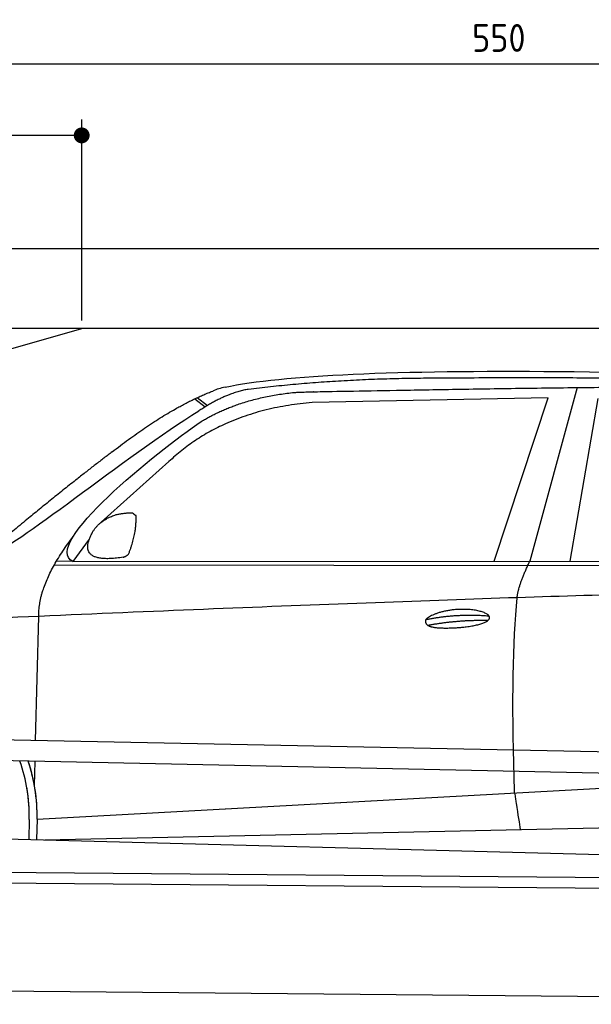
# Model space of a CAD drawing. Header units: millimetres. Extents: x -411 to 6777, y 0 to 6327.
# Tile 4 of 6: x 1744 to 3183, y 3850 to 6327. Entities that reach past the tile are written whole.
import ezdxf

# ---------------------------------------------------------------- set-up
doc = ezdxf.new("R2010")
doc.units = ezdxf.units.MM
doc.layers.add('4', color=3, linetype='Continuous')
for name, color, linetype, lineweight in [('car', 10, 'Continuous', 25), ('Freiraum', 7, 'Continuous', 25), ('Gebäude', 7, 'Continuous', 25), ('Plattform', 7, 'Continuous', 25)]:
    doc.layers.add(name, color=color, linetype=linetype, lineweight=lineweight)
doc.styles.get("Standard").update_dxf_attribs({"font": 'ISOCP.SHX'})
doc.dimstyles.new('GEN-ISO', dxfattribs={"dimscale": 20, "dimtxt": 3.5, "dimasz": 2, "dimexe": 2, "dimexo": 1, "dimgap": 1.5, "dimtad": 1, "dimdec": 1, "dimlfac": 0.1, "dimdsep": 46, "dimtxsty": 'STANDARD', "dimblk": 'PUNKT', "dimcen": 2, "dimclrd": 256, "dimclre": 256, "dimclrt": 2, "dimadec": 0, "dimazin": 0, "dimtp": 0.1, "dimtm": 0.1, "dimtfac": 0.71, "dimtdec": 1, "dimtmove": 2, "dimatfit": 3, "dimldrblk": 'PUNKT', "dimfxl": 2, "dimtolj": 1, "dimarcsym": 0})

# ---------------------------------------------------------------- blocks, each defined once
blk = doc.blocks.new('PUNKT')
at = {"layer": '4', "color": 0, "linetype": 'ByBlock'}
blk.add_line((-0.5, 0), (-1, 0), dxfattribs=at)
at = {"layer": '4', "color": 0, "linetype": 'ByBlock', "const_width": 0.5}
blk.add_lwpolyline([(-0.25, 0, 1), (0.25, 0, 1)], format="xyb", close=True, dxfattribs=at)
blk = doc.blocks.new('*D211')
at = {"layer": '4', "lineweight": -2, "transparency": 16777216}
for p, q in [((200, 5520.9), (200, 6255.8)), ((5700, 5720.9), (5700, 6255.8)), ((240, 6215.8), (5660, 6215.8))]:
    blk.add_line(p, q, dxfattribs=at)
at = {"layer": 'Defpoints', "color": 0, "transparency": 16777216}
for p in [(5700, 6215.8), (5700, 5700.9), (200, 5500.9)]:
    blk.add_point(p, dxfattribs=at)
at = {"layer": '4', "lineweight": -2, "transparency": 16777216, "xscale": 40, "yscale": 40, "zscale": 40, "rotation": 180}
blk.add_blockref('PUNKT', (200, 6215.8), dxfattribs=at)
at = {"layer": '4', "lineweight": -2, "transparency": 16777216, "xscale": 40, "yscale": 40, "zscale": 40}
blk.add_blockref('PUNKT', (5700, 6215.8), dxfattribs=at)
at = {"layer": '4', "color": 2, "transparency": 16777216, "insert": (2950, 6280.8), "char_height": 70, "attachment_point": 5}
blk.add_mtext('550', dxfattribs=at)
blk = doc.blocks.new('Car')
at = {"layer": 'car'}
for p, q in [((3097.7, 5430.1), (2982.4, 4992.1)), ((3024.6, 5403.7), (2430.9, 5386.4)), ((2892.4, 4991.3), (3024.6, 5403.7)), ((3084.1, 4993.1), (3151.2, 5402.9)), ((2135.6, 5393.1), (2161.7, 5372.8)), ((2141.4, 5395.9), (2167, 5376)), ((2071.5, 5234.4), (1902.1, 5080.5)), ((1872.8, 5037.1), (1832.2, 4981)), ((1832.2, 4981), (4484, 5006.7)), ((1785.3, 4971.7), (4428.5, 4992.7)), ((1832.2, 4981), (1791, 4981.7)), ((1742.2, 4529.5), (1747.5, 4842)), ((1740.3, 4416.5), (1741.3, 4477.1)), ((1740.3, 4416.5), (1741.3, 4477.1)), ((1747.6, 4331.9), (3616.6, 4451.2)), ((1747.6, 4331.9), (2771.1, 4397.2)), ((1767.4, 4280), (3652.8, 4338.6)), ((1728, 4331.1), (1727.1, 4280.7)), ((1747.6, 4331.9), (1746.8, 4280.4)), ((1668.9, 4281.7), (3717.9, 4247))]:
    blk.add_line(p, q, dxfattribs=at)
for centre, radius, start, end in [((2249.9, 5252.8), 174.5, 102.8736, 113.54), ((1323.2, 4337.7), 404.8, 359.0666, 20.2174), ((1323.5, 4337.9), 424.2, 359.1908, 19.1882), ((1323.5, 4337.9), 424.2, 10.6728, 19.1882), ((1323.5, 4337.9), 404.6, 359.0315, 10.2025), ((1323.5, 4337.9), 424.2, 359.1908, 9.6942)]:
    blk.add_arc(centre, radius, start, end, dxfattribs=at)
for points, degree in [([(2211.1, 5422.9), (2498.1, 5487.1), (3383.2, 5482), (4555.7, 5429.4)], 3), ([(2741.5, 5450.1), (2498.7, 5447.8), (2269.6, 5417.9)], 2), ([(3705.8, 5444.3), (3357.4, 5460.5), (2741.5, 5450.1)], 2), ([(1928.3, 5257.4), (2068.4, 5368.9), (2180.2, 5412.7)], 2), ([(2269.6, 5417.9), (2213.4, 5408.4), (2145.4, 5362.4)], 2), ([(2152, 5335.8), (2245.3, 5394.3), (2380.8, 5410.7)], 2), ([(2430.9, 5386.4), (2207, 5365), (2071.5, 5234.4)], 2), ([(1632.3, 5003.7), (1668, 5000.2), (1968, 5251.8), (2145.4, 5362.4)], 3), ([(1832.2, 4981), (1748.8, 5020.3), (2040.6, 5259.3), (2152, 5335.8)], 3), ([(1928.3, 5257.4), (1847.8, 5196.2), (1746.1, 5111.8), (1617.8, 5005.4), (1623.7, 5003.5)], 4), ([(1939.7, 5099.7), (1968.4, 5105.7), (1981.3, 5104.6)], 2), ([(1981.3, 5104.6), (1987.4, 5098.6), (1989.8, 5098.5)], 2), ([(1880.9, 5054.8), (1897.1, 5085.2), (1939.7, 5099.7)], 2), ([(1971.9, 5000.4), (1992.8, 5053.6), (1989.8, 5098.5)], 2), ([(1958.5, 4992.6), (1836.4, 4972.7), (1880.9, 5054.8)], 2), ([(1747.5, 4842), (1744.3, 4925.6), (1832.2, 5043.7)], 2), ([(1958.5, 4992.6), (1964.5, 4994.4), (1971.9, 5000.4)], 2), ([(2951.3, 4900), (2954.1, 4931), (2982.4, 4992.1)], 2), ([(4703.3, 4937), (3826.7, 4957.4), (1394.6, 4822.9)], 2), ([(2721.7, 4842.6), (2797.1, 4859.5), (2880.6, 4853.7)], 2), ([(2726.8, 4828.7), (2800.8, 4843.3), (2878.7, 4842.6)], 2)]:
    blk.add_open_spline(points, degree=degree, dxfattribs=at)
for points, degree, knots in [([(2380.8, 5410.7), (2407.3, 5413), (2546.7, 5416.1), (3567.9, 5445.6), (4188.2, 5444.9), (4645.2, 5276.4), (4623, 5102.6)], 4, [0.0821318, 0.0821318, 0.0821318, 0.0821318, 0.0821318, 0.258851, 0.508851, 1, 1, 1, 1, 1]), ([(2949.6, 4408.6), (2949, 4422.2), (2948.4, 4435.6), (2947.9, 4448.7), (2940.6, 4638.5), (2941.7, 4788.9), (2951.3, 4900)], 3, [0, 0, 0, 0, 0.064923, 0.064923, 0.064923, 1, 1, 1, 1]), ([(2721.7, 4842.6), (2725.9, 4847.7), (2746.9, 4864), (2829.6, 4884.1), (2945, 4848), (2836.3, 4819.4), (2751.5, 4820.1), (2717.1, 4823.6), (2721.7, 4842.6)], 5, [0, 0, 0, 0, 0, 0, 0.300106, 0.500106, 0.700106, 1, 1, 1, 1, 1, 1]), ([(2949.6, 4408.6), (2950.3, 4404), (2951, 4399.5), (2951.7, 4395.1), (2952.3, 4391.1), (2953, 4387.2), (2953.6, 4383.5), (2958.4, 4353.3), (2962.1, 4331.3), (2964.7, 4317.2)], 3, [-0.000011, -0.000011, -0.000011, -0.000011, 0.107576, 0.107576, 0.107576, 0.206414, 0.206414, 0.206414, 1, 1, 1, 1])]:
    blk.add_open_spline(points, degree=degree, knots=knots, dxfattribs=at)
blk = doc.blocks.new('_Dot')
at = {"color": 0, "linetype": 'ByBlock', "lineweight": -2}
blk.add_line((-0.5, 0), (-1, 0), dxfattribs=at)
at = {"color": 0, "linetype": 'ByBlock', "const_width": 0.5}
blk.add_lwpolyline([(-0.25, 0, 1), (0.25, 0, 1)], format="xyb", close=True, dxfattribs=at)
blk = doc.blocks.new('*D217')
at = {"layer": '4', "lineweight": -2, "transparency": 16777216}
for p, q in [((200, 5520.9), (200, 6075.7)), ((1899.7, 5570), (1899.7, 6075.7)), ((1859.7, 6035.7), (240, 6035.7))]:
    blk.add_line(p, q, dxfattribs=at)
at = {"layer": 'Defpoints', "color": 0, "transparency": 16777216}
for p in [(200, 6035.7), (1899.7, 5550), (200, 5500.9)]:
    blk.add_point(p, dxfattribs=at)
at = {"layer": '4', "lineweight": -2, "transparency": 16777216, "xscale": 40, "yscale": 40, "zscale": 40, "rotation": 180}
blk.add_blockref('_Dot', (200, 6035.7), dxfattribs=at)
at = {"layer": '4', "lineweight": -2, "transparency": 16777216, "xscale": 40, "yscale": 40, "zscale": 40}
blk.add_blockref('_Dot', (1899.7, 6035.7), dxfattribs=at)
at = {"layer": '4', "color": 2, "transparency": 16777216, "insert": (1049.8, 6100.7), "char_height": 70, "attachment_point": 5}
blk.add_mtext('170', dxfattribs=at)
blk = doc.blocks.new('Plattform OG 6200 550')
at = {"layer": 'Plattform'}
for p, q in [((5482.3, 4439.6), (348.5, 4542)), ((5481.2, 4383.6), (347.5, 4491)), ((440.2, 4193.6), (5395, 4150.4)), ((446, 4166.5), (5394.8, 4123.4)), ((5437.5, 3850), (372.6, 3894.2))]:
    blk.add_line(p, q, dxfattribs=at)
blk = doc.blocks.new('Gebäude_355_GT180')
at = {"layer": 'Freiraum'}
blk.add_lwpolyline([(200, 5300), (350, 5300), (350, 5150), (499.8, 5150), (1900, 5550)], dxfattribs=at)
at = {"layer": 'Gebäude'}
for p, q in [((5900, 5750), (0, 5750)), ((5700, 5550), (200, 5550))]:
    blk.add_line(p, q, dxfattribs=at)

msp = doc.modelspace()

# ---------------------------------------------------------------- block references
msp.add_blockref('Gebäude_355_GT180', (0, 0))
at = {"layer": 'car', "rotation": 359.4752422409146}
msp.add_blockref('Car', (0, 0), dxfattribs=at)
at = {"layer": 'Plattform'}
msp.add_blockref('Plattform OG 6200 550', (0, 0), dxfattribs=at)

# ---------------------------------------------------------------- dimensions: what is measured, and where the dimension line sits
at = {"layer": '4'}
for base, p1, p2, override, picture, middle in [((5700, 6215.8), (200, 5500.88), (5700, 5700.88), {"dimtdec": 3, "dimtolj": 0}, '*D211', (2950, 6280.8)), ((200, 6035.7), (1899.68, 5550), (200, 5500.88), {"dimblk1": 'Dot', "dimblk2": 'Dot', "dimsah": 1, "dimtdec": 3, "dimtolj": 0}, '*D217', (1049.84, 6100.7))]:
    dim = msp.add_linear_dim(base=base, p1=p1, p2=p2, dimstyle='GEN-ISO', override=override, dxfattribs=at)
    dim.commit()
    dim.dimension.update_dxf_attribs({"geometry": picture, "text_midpoint": middle})

doc.saveas('drawing.dxf')
